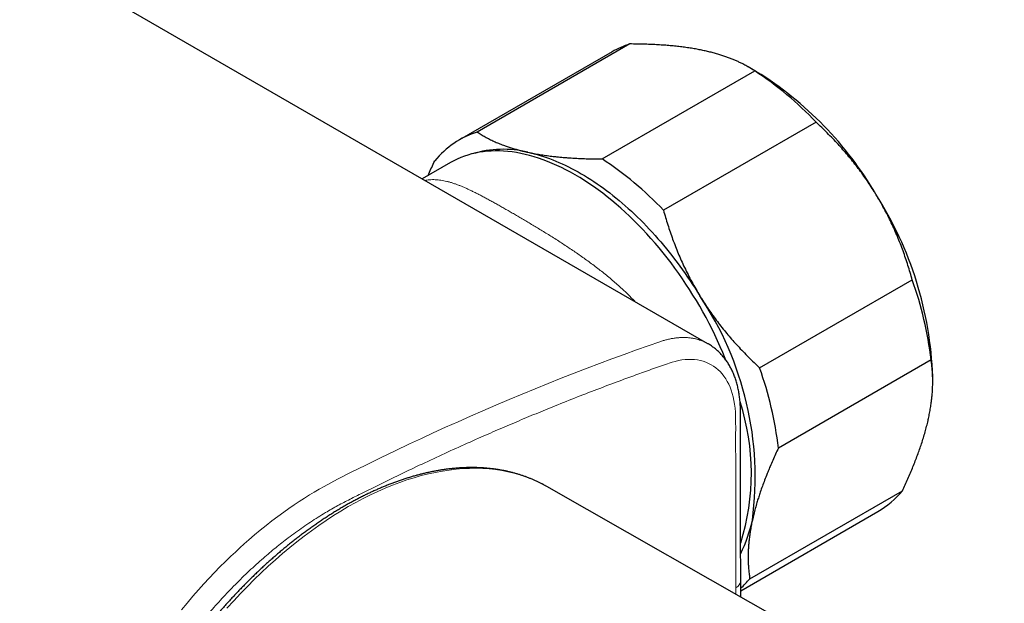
# Model space of a CAD drawing. Header units: millimetres. Extents: x 8 to 806, y 12 to 390.
# Tile 11 of 15: x 740 to 799, y 77 to 112. Entities that reach past the tile are written whole.
import ezdxf

# ---------------------------------------------------------------- set-up
doc = ezdxf.new("R2010")
doc.units = ezdxf.units.MM

msp = doc.modelspace()

# ---------------------------------------------------------------- linework, layer by layer
at = {"color": 7, "linetype": 'Continuous', "lineweight": 30}
for p, q in [((781.543, 92.24), (645.496, 170.779)), ((776.844, 110.306), (767.652, 105)), ((775.768, 109.834), (766.576, 104.527)), ((775.167, 103.375), (784.359, 108.682)), ((784.476, 108.632), (783.969, 108.925)), ((788.055, 105.592), (778.863, 100.285)), ((766.046, 103.16), (764.337, 102.173)), ((784.656, 90.783), (793.848, 96.089)), ((781.542, 92.24), (781.543, 92.24)), ((794.978, 91.262), (785.786, 85.956)), ((795.081, 89.958), (795.081, 90.262)), ((771.845, 83.63), (771.766, 83.675)), ((799.392, 67.924), (771.845, 83.63)), ((784.064, 78.077), (793.256, 83.384)), ((783.513, 77.355), (791.767, 82.12)), ((783.513, 76.977), (783.513, 77.945))]:
    msp.add_line(p, q, dxfattribs=at)
at = {"color": 252, "linetype": 'Continuous', "lineweight": 0}
msp.add_line((783.22, 77.144), (783.22, 77.537), dxfattribs=at)
at = {"color": 7, "linetype": 'Continuous', "lineweight": 30, "flags": 128}
for points in [[(782.628, 91.251), (782.589, 91.348), (782.441, 91.705), (782.286, 92.06), (782.126, 92.415), (781.96, 92.768), (781.788, 93.119), (781.61, 93.468), (781.427, 93.814), (781.239, 94.159), (781.045, 94.5), (780.846, 94.839), (780.642, 95.174), (780.434, 95.506), (780.22, 95.834), (780.002, 96.159), (779.779, 96.479), (779.553, 96.795), (779.322, 97.107), (779.087, 97.413), (778.848, 97.715), (778.606, 98.011), (778.36, 98.303), (778.111, 98.588), (777.859, 98.868), (777.604, 99.142), (777.346, 99.41), (777.086, 99.671), (776.823, 99.926), (776.558, 100.174), (776.29, 100.415), (776.021, 100.65), (775.75, 100.877), (775.478, 101.096), (775.204, 101.309), (774.93, 101.513), (774.654, 101.71), (774.377, 101.899), (774.1, 102.08), (773.823, 102.253), (773.545, 102.417), (773.267, 102.573), (772.99, 102.721), (772.713, 102.86), (772.436, 102.99), (772.161, 103.112), (771.886, 103.224), (771.612, 103.328), (771.34, 103.423), (771.069, 103.508), (770.8, 103.585), (770.533, 103.652), (770.267, 103.71), (770.005, 103.759), (769.744, 103.798), (769.486, 103.828), (769.231, 103.849), (768.979, 103.86), (768.73, 103.862), (768.484, 103.855), (768.242, 103.838), (768.003, 103.812), (767.768, 103.776), (767.537, 103.731), (767.311, 103.677), (767.088, 103.614), (766.87, 103.541), (766.657, 103.459), (766.448, 103.368), (766.244, 103.269), (766.046, 103.16)], [(770.702, 103.779), (770.885, 103.738), (771.07, 103.692), (771.255, 103.641), (771.441, 103.586), (771.628, 103.527), (771.815, 103.464), (772.003, 103.396), (772.192, 103.324), (772.382, 103.247), (772.571, 103.167), (772.762, 103.082), (772.952, 102.993), (773.143, 102.9), (773.334, 102.803), (773.526, 102.701), (773.717, 102.596), (773.909, 102.487), (774.1, 102.373), (774.292, 102.256), (774.483, 102.135), (774.674, 102.01), (774.865, 101.881), (775.055, 101.748), (775.245, 101.611), (775.435, 101.471), (775.624, 101.327), (775.813, 101.18), (776.001, 101.029), (776.188, 100.874), (776.374, 100.716), (776.56, 100.555), (776.745, 100.39), (776.929, 100.222), (777.111, 100.051), (777.293, 99.877), (777.474, 99.699), (777.653, 99.518), (777.832, 99.335), (778.009, 99.148), (778.184, 98.958), (778.358, 98.766), (778.531, 98.571), (778.702, 98.373), (778.872, 98.173), (779.04, 97.969), (779.206, 97.764), (779.371, 97.556), (779.534, 97.345), (779.695, 97.133), (779.854, 96.918), (780.011, 96.701), (780.166, 96.481), (780.319, 96.26), (780.47, 96.037), (780.619, 95.812), (780.766, 95.585), (780.91, 95.356), (781.052, 95.126)]]:
    msp.add_lwpolyline(points, dxfattribs=at)
at = {"color": 252, "linetype": 'Continuous', "lineweight": 0, "flags": 128}
for points in [[(749.827, 76.202), (750.169, 76.614), (750.515, 77.02), (750.865, 77.418), (751.182, 77.769), (751.502, 78.114), (751.825, 78.453), (752.151, 78.787), (752.481, 79.115), (752.812, 79.436), (753.078, 79.688), (753.346, 79.935), (753.615, 80.178), (753.885, 80.416), (754.232, 80.714), (754.58, 81.005), (754.93, 81.287), (755.282, 81.563), (755.636, 81.832), (755.991, 82.092), (756.302, 82.314), (756.615, 82.53), (756.928, 82.739), (757.242, 82.942), (757.536, 83.126), (757.83, 83.304), (758.124, 83.477), (758.419, 83.643), (758.83, 83.865), (759.24, 84.077), (760.061, 84.491), (760.941, 84.928), (761.82, 85.358), (762.698, 85.782), (763.577, 86.199), (764.286, 86.532), (764.996, 86.861), (765.745, 87.203), (766.493, 87.54), (767.241, 87.872), (767.988, 88.2), (768.775, 88.54), (769.561, 88.874), (770.346, 89.203), (771.131, 89.526), (771.916, 89.845), (772.701, 90.158), (773.485, 90.465), (774.268, 90.768), (775.012, 91.05), (775.756, 91.328), (776.5, 91.6), (777.242, 91.868), (777.946, 92.117), (778.648, 92.362), (778.648, 92.362)], [(783.22, 77.537), (783.216, 83.451), (783.213, 84.929), (783.21, 86.407), (783.21, 86.407), (783.21, 86.777), (783.212, 87.147), (783.211, 87.517), (783.205, 87.883), (783.195, 88.125), (783.177, 88.362), (783.149, 88.592), (783.111, 88.818), (783.063, 89.037), (783.006, 89.247), (782.944, 89.439), (782.873, 89.622), (782.794, 89.798), (782.708, 89.965), (782.611, 90.128), (782.506, 90.281), (782.393, 90.424), (782.273, 90.557), (782.149, 90.677), (782.018, 90.786), (781.88, 90.885), (781.737, 90.974), (781.583, 91.054), (781.422, 91.123), (781.256, 91.181), (781.085, 91.227), (780.912, 91.261), (780.736, 91.283), (780.554, 91.295), (780.369, 91.295), (780.175, 91.283), (779.977, 91.26), (779.775, 91.226), (779.571, 91.179), (779.395, 91.13), (779.216, 91.073)], [(771.766, 83.675), (771.565, 83.783), (771.239, 83.943), (770.905, 84.088), (770.563, 84.219), (770.214, 84.335), (769.858, 84.437), (769.495, 84.524), (769.126, 84.595), (768.75, 84.652), (768.368, 84.694), (767.981, 84.721), (767.587, 84.733), (767.189, 84.73), (766.785, 84.712), (766.377, 84.678), (765.964, 84.63), (765.548, 84.567), (765.127, 84.489), (764.702, 84.397), (764.275, 84.289), (763.844, 84.167), (763.411, 84.03), (762.975, 83.878), (762.537, 83.712), (762.097, 83.532), (761.656, 83.338), (761.214, 83.129), (760.77, 82.907), (760.326, 82.671), (759.882, 82.421), (759.438, 82.158), (758.994, 81.881), (758.551, 81.592), (758.108, 81.289), (757.667, 80.974), (757.227, 80.647), (756.789, 80.307), (756.353, 79.956), (755.92, 79.592), (755.489, 79.217), (755.062, 78.831), (754.637, 78.434), (754.217, 78.026), (753.8, 77.608), (753.387, 77.18), (752.979, 76.741), (752.575, 76.294)]]:
    msp.add_lwpolyline(points, dxfattribs=at)
at = {"color": 7, "linetype": 'Continuous', "lineweight": 30}
for centre, radius, start, end in [((778.468, 105.15), 5.406, 107.48376, 119.96307), ((773.389, 91.807), 20.128, 43.22759, 56.97399), ((773.252, 90.529), 21.3, 30.21686, 58.20097), ((769.296, 99.808), 5.446, 107.57493, 140.62553), ((769.197, 97.508), 6.449, 76.50513, 106.63028), ((764.197, 86.5), 20.128, 43.22759, 56.97399), ((773.2, 89.472), 21.896, 2.06795, 32.53873), ((773.329, 88.738), 21.797, 6.65187, 19.7119), ((764.779, 84.185), 19.609, 352.44981, 33.91395), ((764.136, 83.431), 21.797, 6.65187, 19.7119), ((770.159, 84.424), 13.998, 342.57306, 17.91848), ((788.982, 86.91), 5.541, 300.16732, 320.4739), ((776.163, 83.304), 8.231, 333.25515, 348.11401), ((779.617, 81.772), 5.781, 312.38903, 320.27922)]:
    msp.add_arc(centre, radius, start, end, dxfattribs=at)
at = {"color": 252, "linetype": 'Continuous', "lineweight": 0}
msp.add_arc((783.02, 77.99), 0.495, 293.87731, 354.80669, dxfattribs=at)
at = {"color": 7, "linetype": 'Continuous', "lineweight": 30}
for points, knots in [([(781.309, 109.902), (781.265, 109.912), (781.12, 109.943), (780.868, 109.991), (780.549, 110.046), (780.221, 110.095), (779.884, 110.139), (779.537, 110.177), (779.181, 110.211), (778.818, 110.239), (778.443, 110.262), (778.057, 110.281), (777.658, 110.294), (777.255, 110.303), (776.981, 110.305), (776.844, 110.306)], [0, 0, 0, 0, 0.034083, 0.112691, 0.191333, 0.269977, 0.348587, 0.428233, 0.507908, 0.587587, 0.667237, 0.750328, 0.833419, 0.916709, 1, 1, 1, 1]), ([(784.359, 108.682), (784.285, 108.731), (784.135, 108.829), (783.895, 108.969), (783.667, 109.092), (783.453, 109.197), (783.256, 109.287), (783.052, 109.375), (782.838, 109.459), (782.616, 109.54), (782.381, 109.619), (782.131, 109.696), (781.866, 109.77), (781.593, 109.839), (781.403, 109.881), (781.309, 109.902)], [0, 0, 0, 0, 0.09572, 0.191457, 0.287173, 0.355675, 0.424186, 0.492688, 0.56219, 0.631703, 0.701204, 0.775889, 0.850603, 0.925316, 1, 1, 1, 1]), ([(791.659, 101.249), (791.625, 101.304), (791.513, 101.487), (791.316, 101.793), (791.063, 102.166), (790.803, 102.533), (790.532, 102.894), (790.253, 103.249), (789.967, 103.597), (789.675, 103.935), (789.373, 104.272), (789.058, 104.608), (788.729, 104.944), (788.396, 105.272), (788.169, 105.485), (788.055, 105.592)], [0, 0, 0, 0, 0.034083, 0.113223, 0.192397, 0.271573, 0.350714, 0.430546, 0.510378, 0.588808, 0.667237, 0.750413, 0.833614, 0.916819, 1, 1, 1, 1]), ([(767.652, 105), (767.728, 104.95), (767.88, 104.85), (768.126, 104.707), (768.384, 104.569), (768.653, 104.439), (768.932, 104.318), (769.197, 104.214), (769.448, 104.124), (769.682, 104.047), (769.924, 103.974), (770.175, 103.904), (770.434, 103.839), (770.613, 103.799), (770.702, 103.779)], [0, 0, 0, 0, 0.0977439, 0.1955271, 0.2933024, 0.3910353, 0.4844154, 0.5777944, 0.6479456, 0.7181077, 0.788258, 0.8588347, 0.9294237, 1, 1, 1, 1]), ([(770.702, 103.779), (770.746, 103.77), (770.897, 103.738), (771.164, 103.687), (771.506, 103.629), (771.858, 103.577), (772.186, 103.536), (772.484, 103.504), (772.751, 103.478), (773.023, 103.456), (773.355, 103.432), (773.751, 103.41), (774.215, 103.391), (774.686, 103.379), (775.007, 103.377), (775.167, 103.375)], [0, 0, 0, 0, 0.034083, 0.118026, 0.201969, 0.286243, 0.370517, 0.430402, 0.490288, 0.550275, 0.610263, 0.707531, 0.8048, 0.902399, 1, 1, 1, 1]), ([(764.684, 102.374), (764.699, 102.409), (764.77, 102.573), (764.903, 102.87), (765.025, 103.132), (765.086, 103.263)], [0, 0, 0, 0, 0.11918, 0.559658, 1, 1, 1, 1]), ([(793.848, 96.089), (793.807, 96.235), (793.725, 96.527), (793.59, 96.964), (793.448, 97.399), (793.295, 97.833), (793.132, 98.265), (792.959, 98.694), (792.777, 99.118), (792.581, 99.544), (792.371, 99.973), (792.145, 100.404), (791.909, 100.83), (791.742, 101.109), (791.659, 101.249)], [0, 0, 0, 0, 0.0820249, 0.1640723, 0.2461158, 0.3281353, 0.4106745, 0.4932129, 0.5748345, 0.6564555, 0.7423209, 0.8282301, 0.9141372, 1, 1, 1, 1]), ([(778.863, 100.285), (778.904, 100.139), (778.986, 99.847), (779.12, 99.411), (779.263, 98.976), (779.416, 98.542), (779.579, 98.11), (779.751, 97.681), (779.934, 97.257), (780.13, 96.831), (780.34, 96.402), (780.565, 95.971), (780.801, 95.544), (780.968, 95.265), (781.052, 95.126)], [0, 0, 0, 0, 0.082025, 0.164072, 0.246116, 0.328135, 0.410674, 0.493213, 0.574834, 0.656455, 0.742321, 0.82823, 0.914137, 1, 1, 1, 1]), ([(781.052, 95.126), (781.086, 95.071), (781.198, 94.888), (781.395, 94.581), (781.647, 94.209), (781.908, 93.842), (782.178, 93.481), (782.457, 93.126), (782.743, 92.778), (783.035, 92.439), (783.338, 92.103), (783.653, 91.766), (783.981, 91.431), (784.315, 91.102), (784.542, 90.889), (784.656, 90.783)], [0, 0, 0, 0, 0.0340833, 0.1132228, 0.1923969, 0.2715725, 0.3507142, 0.4305461, 0.5103785, 0.5888076, 0.6672374, 0.750413, 0.8336138, 0.9168187, 1, 1, 1, 1]), ([(783.513, 77.945), (783.513, 78.599), (783.513, 80.248), (783.511, 82.784), (783.507, 85.007), (783.504, 86.432), (783.502, 87.072), (783.501, 87.442), (783.502, 87.694), (783.503, 87.929), (783.501, 88.158), (783.497, 88.361), (783.49, 88.533), (783.481, 88.691), (783.468, 88.842), (783.452, 88.994), (783.432, 89.143), (783.409, 89.291), (783.382, 89.437), (783.352, 89.58), (783.318, 89.721), (783.281, 89.86), (783.241, 89.995), (783.197, 90.13), (783.15, 90.262), (783.099, 90.392), (783.046, 90.518), (782.989, 90.64), (782.93, 90.759), (782.866, 90.876), (782.8, 90.99), (782.731, 91.1), (782.659, 91.207), (782.584, 91.311), (782.506, 91.411), (782.427, 91.506), (782.344, 91.599), (782.259, 91.688), (782.171, 91.773), (782.081, 91.856), (781.988, 91.934), (781.894, 92.008), (781.797, 92.079), (781.698, 92.146), (781.613, 92.2), (781.56, 92.23), (781.542, 92.241)], [0, 0, 0, 0, 0.128059, 0.322648, 0.496313, 0.563273, 0.601959, 0.621653, 0.635902, 0.651678, 0.667212, 0.680049, 0.69085, 0.700271, 0.710248, 0.720196, 0.730119, 0.740023, 0.74991, 0.759797, 0.769718, 0.779431, 0.789235, 0.799095, 0.808976, 0.818826, 0.828577, 0.838007, 0.847713, 0.857338, 0.866889, 0.876373, 0.885797, 0.89518, 0.904538, 0.913676, 0.922846, 0.932029, 0.941196, 0.950327, 0.959402, 0.968381, 0.977298, 0.986309, 0.995295, 1, 1, 1, 1]), ([(794.825, 87.731), (794.847, 87.84), (794.893, 88.058), (794.949, 88.378), (794.992, 88.666), (795.023, 88.923), (795.049, 89.177), (795.068, 89.45), (795.08, 89.725), (795.082, 89.98), (795.079, 90.214), (795.068, 90.463), (795.048, 90.725), (795.019, 90.998), (794.992, 91.174), (794.978, 91.262)], [0, 0, 0, 0, 0.081643, 0.1634794, 0.245316, 0.306967, 0.3686181, 0.4512075, 0.533018, 0.6022715, 0.6715343, 0.7407891, 0.8271472, 0.9135063, 1, 1, 1, 1]), ([(793.256, 83.384), (793.313, 83.505), (793.426, 83.746), (793.587, 84.107), (793.743, 84.465), (793.892, 84.822), (794.033, 85.177), (794.167, 85.528), (794.292, 85.875), (794.41, 86.223), (794.521, 86.572), (794.623, 86.922), (794.716, 87.267), (794.781, 87.536), (794.815, 87.689), (794.825, 87.731)], [0, 0, 0, 0, 0.079536, 0.159093, 0.238646, 0.318178, 0.39818, 0.47818, 0.55735, 0.63652, 0.719515, 0.80255, 0.885583, 0.968575, 1, 1, 1, 1]), ([(785.786, 85.956), (785.728, 85.831), (785.612, 85.582), (785.445, 85.211), (785.299, 84.872), (785.171, 84.566), (785.047, 84.26), (784.918, 83.926), (784.787, 83.567), (784.673, 83.239), (784.576, 82.941), (784.484, 82.64), (784.39, 82.312), (784.297, 81.956), (784.244, 81.724), (784.218, 81.608)], [0, 0, 0, 0, 0.081922, 0.163954, 0.245985, 0.307685, 0.369386, 0.451924, 0.534002, 0.615623, 0.678874, 0.742124, 0.828009, 0.913893, 1, 1, 1, 1]), ([(771.763, 83.676), (771.747, 83.685), (771.676, 83.725), (771.549, 83.792), (771.38, 83.878), (771.209, 83.959), (771.036, 84.036), (770.861, 84.11), (770.684, 84.18), (770.506, 84.246), (770.325, 84.308), (770.143, 84.366), (769.958, 84.421), (769.772, 84.472), (769.584, 84.519), (769.394, 84.562), (769.203, 84.601), (769.01, 84.636), (768.815, 84.667), (768.618, 84.695), (768.42, 84.718), (768.221, 84.738), (768.02, 84.753), (767.817, 84.765), (767.613, 84.773), (767.407, 84.776), (767.201, 84.776), (766.992, 84.772), (766.783, 84.764), (766.572, 84.752), (766.36, 84.736), (766.147, 84.716), (765.933, 84.692), (765.717, 84.664), (765.501, 84.632), (765.284, 84.596), (765.065, 84.556), (764.846, 84.513), (764.626, 84.465), (764.405, 84.413), (764.183, 84.358), (763.961, 84.299), (763.737, 84.235), (763.514, 84.168), (763.289, 84.097), (763.064, 84.023), (762.838, 83.944), (762.612, 83.862), (762.386, 83.776), (762.159, 83.686), (761.931, 83.592), (761.704, 83.494), (761.476, 83.393), (761.247, 83.288), (761.019, 83.18), (760.79, 83.068), (760.562, 82.952), (760.333, 82.832), (760.104, 82.709), (759.879, 82.585), (759.723, 82.496), (759.642, 82.45), (759.634, 82.445)], [0, 0, 0, 0, 0.004883, 0.021791, 0.0387, 0.05561, 0.072524, 0.089442, 0.106365, 0.123294, 0.140231, 0.157175, 0.174129, 0.191092, 0.208065, 0.225049, 0.242044, 0.259052, 0.276071, 0.293103, 0.310148, 0.327205, 0.344275, 0.361357, 0.378453, 0.39556, 0.41268, 0.429812, 0.446956, 0.464111, 0.481276, 0.498452, 0.515638, 0.532834, 0.550038, 0.567251, 0.584472, 0.6017, 0.618935, 0.636177, 0.653425, 0.670678, 0.687937, 0.7052, 0.722467, 0.739738, 0.757012, 0.77429, 0.79157, 0.808852, 0.826136, 0.843422, 0.860709, 0.877998, 0.895287, 0.912577, 0.929868, 0.947158, 0.964449, 0.981739, 0.998121, 1, 1, 1, 1]), ([(759.634, 82.445), (759.594, 82.421), (759.477, 82.354), (759.284, 82.24), (759.056, 82.1), (758.828, 81.958), (758.6, 81.812), (758.372, 81.663), (758.144, 81.51), (757.917, 81.354), (757.69, 81.195), (757.464, 81.032), (757.238, 80.866), (757.013, 80.697), (756.788, 80.525), (756.564, 80.35), (756.34, 80.171), (756.117, 79.989), (755.895, 79.805), (755.673, 79.617), (755.452, 79.427), (755.232, 79.233), (755.013, 79.037), (754.795, 78.837), (754.577, 78.635), (754.361, 78.43), (754.146, 78.222), (753.931, 78.012), (753.718, 77.799), (753.506, 77.583), (753.295, 77.365), (753.085, 77.144), (752.876, 76.92), (752.669, 76.694), (752.463, 76.465), (752.258, 76.235), (752.055, 76.001), (751.853, 75.766), (751.652, 75.528), (751.453, 75.288), (751.255, 75.045), (751.059, 74.801), (750.865, 74.554), (750.672, 74.306), (750.481, 74.055), (750.291, 73.802), (750.103, 73.548), (749.917, 73.291), (749.732, 73.033), (749.55, 72.772), (749.369, 72.51), (749.19, 72.247), (749.013, 71.981), (748.838, 71.715), (748.665, 71.446), (748.494, 71.176), (748.325, 70.904), (748.157, 70.631), (747.992, 70.357), (747.83, 70.081), (747.669, 69.805), (747.51, 69.526), (747.354, 69.247), (747.199, 68.966), (747.047, 68.685), (746.898, 68.402), (746.75, 68.119), (746.605, 67.834), (746.463, 67.549), (746.322, 67.262), (746.184, 66.975), (746.049, 66.687), (745.916, 66.399), (745.785, 66.11), (745.657, 65.82), (745.531, 65.53), (745.408, 65.239), (745.288, 64.948), (745.17, 64.656), (745.054, 64.364), (744.942, 64.072), (744.832, 63.78), (744.724, 63.487), (744.62, 63.195), (744.518, 62.902), (744.418, 62.609), (744.322, 62.316), (744.228, 62.024), (744.137, 61.731), (744.049, 61.439), (743.963, 61.147), (743.881, 60.855), (743.801, 60.563), (743.724, 60.272), (743.65, 59.981), (743.579, 59.691), (743.511, 59.401), (743.446, 59.112), (743.383, 58.824), (743.324, 58.536), (743.267, 58.249), (743.214, 57.963), (743.163, 57.677), (743.116, 57.393), (743.071, 57.109), (743.029, 56.827), (742.991, 56.545), (742.955, 56.265), (742.923, 55.986), (742.893, 55.707), (742.867, 55.431), (742.843, 55.155), (742.823, 54.881), (742.805, 54.608), (742.791, 54.336), (742.78, 54.066), (742.772, 53.798), (742.767, 53.531), (742.765, 53.266), (742.766, 53.002), (742.77, 52.74), (742.777, 52.48), (742.788, 52.222), (742.801, 51.966), (742.817, 51.711), (742.837, 51.459), (742.86, 51.208), (742.885, 50.959), (742.914, 50.713), (742.946, 50.469), (742.981, 50.227), (743.019, 49.987), (743.06, 49.749), (743.104, 49.514), (743.152, 49.281), (743.202, 49.05), (743.255, 48.822), (743.312, 48.596), (743.371, 48.373), (743.433, 48.153), (743.498, 47.935), (743.567, 47.72), (743.638, 47.507), (743.712, 47.297), (743.79, 47.091), (743.87, 46.886), (743.953, 46.685), (744.039, 46.487), (744.127, 46.291), (744.219, 46.099), (744.314, 45.909), (744.411, 45.723), (744.511, 45.54), (744.614, 45.36), (744.72, 45.183), (744.828, 45.009), (744.939, 44.838), (745.053, 44.671), (745.169, 44.507), (745.289, 44.347), (745.41, 44.189), (745.535, 44.035), (745.661, 43.885), (745.791, 43.738), (745.923, 43.594), (746.057, 43.454), (746.194, 43.317), (746.333, 43.184), (746.475, 43.055), (746.619, 42.929), (746.765, 42.806), (746.914, 42.687), (747.065, 42.572), (747.218, 42.461), (747.374, 42.353), (747.532, 42.249), (747.662, 42.166), (747.741, 42.119), (747.766, 42.104)], [0, 0, 0, 0, 0.003025, 0.008761, 0.014496, 0.020231, 0.025966, 0.031701, 0.037435, 0.043169, 0.048903, 0.054636, 0.060369, 0.066101, 0.071833, 0.077565, 0.083296, 0.089027, 0.094757, 0.100487, 0.106217, 0.111946, 0.117675, 0.123403, 0.129131, 0.134859, 0.140586, 0.146313, 0.152039, 0.157765, 0.163491, 0.169216, 0.174941, 0.180666, 0.18639, 0.192114, 0.197838, 0.203561, 0.209285, 0.215007, 0.22073, 0.226453, 0.232175, 0.237897, 0.243618, 0.24934, 0.255061, 0.260782, 0.266503, 0.272224, 0.277945, 0.283666, 0.289386, 0.295106, 0.300827, 0.306547, 0.312267, 0.317987, 0.323707, 0.329427, 0.335147, 0.340867, 0.346587, 0.352308, 0.358028, 0.363748, 0.369468, 0.375188, 0.380909, 0.386629, 0.39235, 0.39807, 0.403791, 0.409512, 0.415233, 0.420955, 0.426676, 0.432398, 0.43812, 0.443842, 0.449564, 0.455287, 0.461009, 0.466733, 0.472456, 0.47818, 0.483904, 0.489628, 0.495353, 0.501077, 0.506803, 0.512528, 0.518254, 0.523981, 0.529708, 0.535435, 0.541162, 0.54689, 0.552619, 0.558347, 0.564077, 0.569806, 0.575536, 0.581267, 0.586998, 0.592729, 0.598461, 0.604194, 0.609926, 0.615659, 0.621393, 0.627127, 0.632861, 0.638596, 0.644331, 0.650067, 0.655802, 0.661539, 0.667275, 0.673012, 0.678748, 0.684485, 0.690223, 0.69596, 0.701697, 0.707434, 0.713171, 0.718908, 0.724645, 0.730381, 0.736117, 0.741852, 0.747587, 0.753321, 0.759055, 0.764787, 0.770518, 0.776248, 0.781977, 0.787704, 0.793429, 0.799153, 0.804875, 0.810595, 0.816312, 0.822027, 0.827739, 0.833449, 0.839155, 0.844859, 0.850559, 0.856256, 0.861949, 0.867638, 0.873324, 0.879006, 0.884683, 0.890356, 0.896026, 0.90169, 0.907351, 0.913007, 0.918659, 0.924307, 0.929951, 0.935591, 0.941227, 0.946859, 0.952488, 0.958113, 0.963735, 0.969355, 0.974972, 0.980587, 0.9862, 0.991811, 0.997421, 1, 1, 1, 1]), ([(784.218, 81.608), (784.209, 81.566), (784.177, 81.418), (784.128, 81.168), (784.077, 80.859), (784.035, 80.557), (784.002, 80.261), (783.979, 79.972), (783.965, 79.689), (783.96, 79.413), (783.963, 79.138), (783.975, 78.866), (783.996, 78.596), (784.025, 78.333), (784.051, 78.162), (784.064, 78.077)], [0, 0, 0, 0, 0.031425, 0.110773, 0.190157, 0.269542, 0.348893, 0.428216, 0.507569, 0.586925, 0.666253, 0.749675, 0.833121, 0.916573, 1, 1, 1, 1])]:
    msp.add_open_spline(points, degree=3, knots=knots, dxfattribs=at)
at = {"color": 252, "linetype": 'Continuous', "lineweight": 0}
for points, knots in [([(764.497, 102.081), (764.535, 102.088), (764.627, 102.106), (764.776, 102.122), (764.943, 102.131), (765.113, 102.129), (765.284, 102.118), (765.457, 102.097), (765.634, 102.067), (765.814, 102.027), (765.997, 101.978), (766.184, 101.92), (766.37, 101.856), (766.555, 101.786), (766.738, 101.712), (766.926, 101.63), (767.12, 101.543), (767.318, 101.448), (767.522, 101.348), (767.733, 101.241), (767.95, 101.128), (768.174, 101.008), (768.404, 100.883), (768.641, 100.753), (768.882, 100.618), (769.126, 100.48), (769.374, 100.339), (769.628, 100.194), (769.888, 100.043), (770.154, 99.888), (770.426, 99.728), (770.703, 99.564), (770.986, 99.394), (771.274, 99.221), (771.566, 99.043), (771.861, 98.861), (772.164, 98.671), (772.476, 98.473), (772.789, 98.271), (773.097, 98.068), (773.4, 97.865), (773.702, 97.658), (774.005, 97.446), (774.307, 97.229), (774.608, 97.007), (774.908, 96.779), (775.206, 96.546), (775.502, 96.306), (775.794, 96.061), (776.083, 95.81), (776.355, 95.564), (776.612, 95.322), (776.847, 95.092), (777.028, 94.909), (777.127, 94.803), (777.155, 94.773)], [0, 0, 0, 0, 0.013425, 0.033319, 0.053345, 0.073375, 0.093402, 0.113637, 0.133874, 0.154109, 0.174458, 0.194811, 0.21516, 0.23383, 0.252502, 0.271172, 0.289948, 0.308727, 0.327502, 0.346488, 0.365477, 0.384462, 0.403599, 0.42274, 0.441876, 0.460462, 0.479053, 0.497639, 0.516392, 0.53515, 0.553904, 0.572947, 0.591996, 0.611039, 0.630243, 0.649451, 0.668655, 0.689041, 0.709445, 0.728719, 0.747997, 0.767271, 0.786655, 0.806043, 0.825427, 0.844991, 0.864557, 0.884121, 0.903789, 0.92346, 0.943127, 0.960405, 0.977691, 0.993703, 1, 1, 1, 1]), ([(778.648, 92.362), (778.648, 92.362), (778.717, 92.385), (778.853, 92.429), (779.063, 92.488), (779.281, 92.537), (779.504, 92.576), (779.725, 92.603), (779.944, 92.617), (780.16, 92.618), (780.372, 92.606), (780.581, 92.58), (780.781, 92.541), (780.958, 92.494), (781.113, 92.442), (781.249, 92.389), (781.382, 92.327), (781.479, 92.278), (781.531, 92.247), (781.542, 92.24)], [0, 0, 0, 0, 0.000013, 0.062679, 0.125431, 0.196174, 0.267164, 0.338276, 0.410284, 0.48242, 0.555475, 0.628666, 0.702128, 0.772719, 0.826123, 0.879527, 0.933141, 0.986756, 1, 1, 1, 1]), ([(779.216, 91.073), (778.899, 90.962), (778.265, 90.742), (777.312, 90.401), (776.231, 90.006), (775.021, 89.551), (773.682, 89.033), (772.404, 88.525), (771.187, 88.027), (770.033, 87.544), (768.877, 87.05), (767.654, 86.514), (766.364, 85.936), (765.007, 85.312), (763.776, 84.733), (762.673, 84.203), (761.697, 83.727), (760.924, 83.343), (760.353, 83.057), (759.984, 82.87), (759.615, 82.68), (759.246, 82.484), (758.877, 82.279), (758.481, 82.048), (758.057, 81.787), (757.607, 81.496), (757.157, 81.19), (756.709, 80.871), (756.285, 80.556), (755.886, 80.248), (755.511, 79.947), (755.138, 79.638), (754.747, 79.303), (754.339, 78.94), (753.914, 78.548), (753.494, 78.144), (753.077, 77.73), (752.67, 77.311), (752.273, 76.888), (751.886, 76.462), (751.504, 76.027), (751.126, 75.582), (750.753, 75.128), (750.384, 74.665), (750.021, 74.195), (749.664, 73.717), (749.318, 73.237), (748.981, 72.757), (748.655, 72.277), (748.336, 71.79), (748.023, 71.298), (747.717, 70.802), (747.418, 70.3), (747.126, 69.792), (746.841, 69.28), (746.564, 68.764), (746.295, 68.244), (746.055, 67.765), (745.843, 67.326), (745.657, 66.929), (745.456, 66.488), (745.243, 66.004), (745.019, 65.475), (744.804, 64.944), (744.599, 64.413), (744.402, 63.881), (744.214, 63.348), (744.036, 62.814), (743.866, 62.28), (743.707, 61.747), (743.557, 61.215), (743.429, 60.728), (743.319, 60.286), (743.227, 59.889), (743.13, 59.45), (743.032, 58.971), (742.936, 58.452), (742.849, 57.935), (742.773, 57.423), (742.707, 56.914), (742.652, 56.409), (742.606, 55.908), (742.571, 55.411), (742.547, 54.919), (742.533, 54.432), (742.53, 53.991), (742.535, 53.594), (742.545, 53.24), (742.564, 52.838), (742.596, 52.389), (742.643, 51.898), (742.703, 51.416), (742.775, 50.942), (742.859, 50.479), (742.957, 50.022), (743.055, 49.616), (743.127, 49.366), (743.156, 49.263)], [0, 0, 0, 0, 0.019137, 0.038275, 0.057412, 0.084207, 0.111002, 0.137796, 0.160796, 0.183797, 0.206798, 0.229798, 0.256723, 0.283649, 0.310574, 0.329886, 0.349198, 0.368509, 0.375797, 0.383088, 0.390378, 0.397666, 0.404952, 0.412237, 0.421137, 0.430043, 0.438951, 0.447857, 0.456758, 0.464294, 0.471831, 0.479369, 0.486904, 0.495645, 0.504392, 0.51314, 0.521886, 0.530627, 0.539009, 0.547393, 0.555778, 0.56416, 0.572596, 0.581036, 0.589478, 0.597919, 0.606355, 0.614497, 0.622644, 0.630794, 0.638943, 0.64709, 0.655232, 0.663411, 0.671594, 0.679779, 0.687962, 0.696141, 0.702303, 0.708466, 0.714628, 0.722759, 0.730896, 0.739035, 0.747174, 0.755311, 0.763442, 0.771609, 0.779779, 0.787951, 0.796121, 0.804288, 0.81044, 0.816593, 0.822745, 0.830888, 0.839036, 0.847186, 0.855336, 0.863484, 0.871626, 0.879803, 0.887985, 0.896167, 0.904348, 0.912525, 0.918685, 0.924846, 0.931006, 0.939911, 0.948823, 0.957738, 0.966654, 0.975566, 0.984472, 0.993591, 1, 1, 1, 1])]:
    msp.add_open_spline(points, degree=3, knots=knots, dxfattribs=at)

doc.saveas('drawing.dxf')
